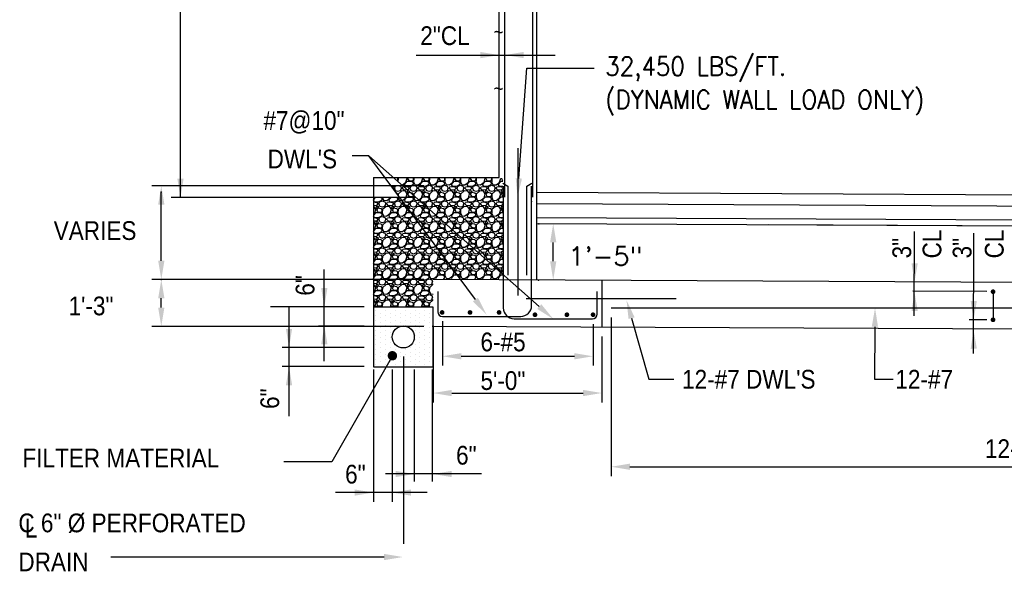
# Model space of a CAD drawing. Extents: x -132 to 3250, y 149 to 2856.
# Tile 4 of 41: x -132 to 498, y 1765 to 2118. Entities that reach past the tile are written whole.
import ezdxf

# ---------------------------------------------------------------- set-up
doc = ezdxf.new("R2010")
doc.units = 0
doc.header["$LTSCALE"] = 96
doc.header["$MEASUREMENT"] = 0
doc.linetypes.add('CENTER', pattern=[2, 1.25, -0.25, 0.25, -0.25])
doc.layers.get('0').update_dxf_attribs({"color": 2, "linetype": 'CONTINUOUS'})
doc.layers.get('DEFPOINTS').update_dxf_attribs({"linetype": 'CONTINUOUS'})
for name, color, linetype in [('101', 1, 'CONTINUOUS'), ('102', 2, 'CONTINUOUS'), ('103', 3, 'CONTINUOUS'), ('104', 4, 'CONTINUOUS'), ('105', 5, 'CONTINUOUS'), ('TEXT', 2, 'CONTINUOUS')]:
    doc.layers.add(name, color=color, linetype=linetype)
doc.styles.add('1-8', font='simplex', dxfattribs={"height": 0.425197})
doc.styles.add('SIMPLEX', font='SIMPLEX', dxfattribs={"height": 0.008858})
doc.styles.add('STANDARDS', font='SIMPLEX')
doc.styles.add('SX-FRAC', font='SX-FRAC.shx', dxfattribs={"width": 0.9, "height": 1.322835})
doc.dimstyles.new('SX-FRAC', dxfattribs={"dimtxt": 14, "dimasz": 12, "dimexe": 6, "dimexo": 6, "dimgap": 0.125, "dimtad": 1, "dimdec": 4, "dimzin": 3, "dimtxsty": 'STANDARDS', "dimcen": 0.125, "dimclrd": 1, "dimclre": 1, "dimclrt": 3, "dimazin": 3, "dimtfac": 1, "dimtdec": 4, "dimtix": 1, "dimtofl": 0, "dimtmove": 0, "dimatfit": 3, "dimtvp": 0.428571, "dimtolj": 1, "dimtzin": 3})

# ---------------------------------------------------------------- blocks, each defined once
blk = doc.blocks.new('*X29')
at = {"color": 0}
for p, q in [((565.166762, 1269.728904), (565.166762, 1269.728904)), ((568.291762, 1268.166404), (568.291762, 1268.166404)), ((571.416762, 1269.728904), (571.416762, 1269.728904)), ((574.541762, 1268.166404), (574.541762, 1268.166404)), ((577.666762, 1269.728904), (577.666762, 1269.728904)), ((580.791762, 1268.166404), (580.791762, 1268.166404)), ((583.916762, 1269.728904), (583.916762, 1269.728904)), ((587.041762, 1268.166404), (587.041762, 1268.166404)), ((590.166762, 1269.728904), (590.166762, 1269.728904)), ((593.291762, 1268.166404), (593.291762, 1268.166404)), ((596.416762, 1269.728904), (596.416762, 1269.728904)), ((599.541762, 1268.166404), (599.541762, 1268.166404)), ((565.166762, 1266.603904), (565.166762, 1266.603904)), ((565.166762, 1263.478904), (565.166762, 1263.478904)), ((568.291762, 1265.041404), (568.291762, 1265.041404)), ((568.291762, 1261.916404), (568.291762, 1261.916404)), ((571.416762, 1266.603904), (571.416762, 1266.603904)), ((571.416762, 1263.478904), (571.416762, 1263.478904)), ((574.541762, 1265.041404), (574.541762, 1265.041404)), ((574.541762, 1261.916404), (574.541762, 1261.916404)), ((577.666762, 1266.603904), (577.666762, 1266.603904)), ((577.666762, 1263.478904), (577.666762, 1263.478904)), ((580.791762, 1265.041404), (580.791762, 1265.041404)), ((580.791762, 1261.916404), (580.791762, 1261.916404)), ((583.916762, 1266.603904), (583.916762, 1266.603904)), ((583.916762, 1263.478904), (583.916762, 1263.478904)), ((587.041762, 1265.041404), (587.041762, 1265.041404)), ((587.041762, 1261.916404), (587.041762, 1261.916404)), ((590.166762, 1266.603904), (590.166762, 1266.603904)), ((590.166762, 1263.478904), (590.166762, 1263.478904)), ((593.291762, 1265.041404), (593.291762, 1265.041404)), ((593.291762, 1261.916404), (593.291762, 1261.916404)), ((596.416762, 1266.603904), (596.416762, 1266.603904)), ((596.416762, 1263.478904), (596.416762, 1263.478904)), ((599.541762, 1265.041404), (599.541762, 1265.041404)), ((599.541762, 1261.916404), (599.541762, 1261.916404)), ((565.166762, 1260.353904), (565.166762, 1260.353904)), ((565.166762, 1257.228904), (565.166762, 1257.228904)), ((568.291762, 1258.791404), (568.291762, 1258.791404)), ((568.291762, 1255.666404), (568.291762, 1255.666404)), ((571.416762, 1260.353904), (571.416762, 1260.353904)), ((571.416762, 1257.228904), (571.416762, 1257.228904)), ((574.541762, 1258.791404), (574.541762, 1258.791404)), ((574.541762, 1255.666404), (574.541762, 1255.666404)), ((577.666762, 1260.353904), (577.666762, 1260.353904)), ((583.916762, 1260.353904), (583.916762, 1260.353904)), ((587.041762, 1258.791404), (587.041762, 1258.791404)), ((590.166762, 1260.353904), (590.166762, 1260.353904)), ((590.166762, 1257.228904), (590.166762, 1257.228904)), ((593.291762, 1258.791404), (593.291762, 1258.791404)), ((593.291762, 1255.666404), (593.291762, 1255.666404)), ((596.416762, 1260.353904), (596.416762, 1260.353904)), ((596.416762, 1257.228904), (596.416762, 1257.228904)), ((599.541762, 1258.791404), (599.541762, 1258.791404)), ((599.541762, 1255.666404), (599.541762, 1255.666404)), ((565.166762, 1254.103904), (565.166762, 1254.103904)), ((565.166762, 1250.978904), (565.166762, 1250.978904)), ((568.291762, 1252.541404), (568.291762, 1252.541404)), ((568.291762, 1249.416404), (568.291762, 1249.416404)), ((571.416762, 1254.103904), (571.416762, 1254.103904)), ((571.416762, 1250.978904), (571.416762, 1250.978904)), ((574.541762, 1252.541404), (574.541762, 1252.541404)), ((574.541762, 1249.416404), (574.541762, 1249.416404)), ((590.166762, 1254.103904), (590.166762, 1254.103904)), ((590.166762, 1250.978904), (590.166762, 1250.978904)), ((593.291762, 1252.541404), (593.291762, 1252.541404)), ((593.291762, 1249.416404), (593.291762, 1249.416404)), ((596.416762, 1254.103904), (596.416762, 1254.103904)), ((596.416762, 1250.978904), (596.416762, 1250.978904)), ((599.541762, 1252.541404), (599.541762, 1252.541404)), ((599.541762, 1249.416404), (599.541762, 1249.416404)), ((565.166762, 1247.853904), (565.166762, 1247.853904)), ((565.166762, 1244.728904), (565.166762, 1244.728904)), ((568.291762, 1246.291404), (568.291762, 1246.291404)), ((568.291762, 1243.166404), (568.291762, 1243.166404)), ((571.416762, 1247.853904), (571.416762, 1247.853904)), ((571.416762, 1244.728904), (571.416762, 1244.728904)), ((574.541762, 1246.291404), (574.541762, 1246.291404)), ((574.541762, 1243.166404), (574.541762, 1243.166404)), ((577.666762, 1244.728904), (577.666762, 1244.728904)), ((580.791762, 1243.166404), (580.791762, 1243.166404)), ((583.916762, 1244.728904), (583.916762, 1244.728904)), ((587.041762, 1246.291404), (587.041762, 1246.291404)), ((587.041762, 1243.166404), (587.041762, 1243.166404)), ((590.166762, 1247.853904), (590.166762, 1247.853904)), ((590.166762, 1244.728904), (590.166762, 1244.728904)), ((593.291762, 1246.291404), (593.291762, 1246.291404)), ((593.291762, 1243.166404), (593.291762, 1243.166404)), ((596.416762, 1247.853904), (596.416762, 1247.853904)), ((596.416762, 1244.728904), (596.416762, 1244.728904)), ((599.541762, 1246.291404), (599.541762, 1246.291404)), ((599.541762, 1243.166404), (599.541762, 1243.166404)), ((565.166762, 1241.603904), (565.166762, 1241.603904)), ((565.166762, 1238.478904), (565.166762, 1238.478904)), ((565.166762, 1235.353904), (565.166762, 1235.353904)), ((568.291762, 1240.041404), (568.291762, 1240.041404)), ((568.291762, 1236.916404), (568.291762, 1236.916404)), ((571.416762, 1241.603904), (571.416762, 1241.603904)), ((571.416762, 1238.478904), (571.416762, 1238.478904)), ((571.416762, 1235.353904), (571.416762, 1235.353904)), ((574.541762, 1240.041404), (574.541762, 1240.041404)), ((574.541762, 1236.916404), (574.541762, 1236.916404)), ((577.666762, 1241.603904), (577.666762, 1241.603904)), ((577.666762, 1238.478904), (577.666762, 1238.478904)), ((577.666762, 1235.353904), (577.666762, 1235.353904)), ((580.791762, 1240.041404), (580.791762, 1240.041404)), ((580.791762, 1236.916404), (580.791762, 1236.916404)), ((583.916762, 1241.603904), (583.916762, 1241.603904)), ((583.916762, 1238.478904), (583.916762, 1238.478904)), ((583.916762, 1235.353904), (583.916762, 1235.353904)), ((587.041762, 1240.041404), (587.041762, 1240.041404)), ((587.041762, 1236.916404), (587.041762, 1236.916404)), ((590.166762, 1241.603904), (590.166762, 1241.603904)), ((590.166762, 1238.478904), (590.166762, 1238.478904)), ((590.166762, 1235.353904), (590.166762, 1235.353904)), ((593.291762, 1240.041404), (593.291762, 1240.041404)), ((593.291762, 1236.916404), (593.291762, 1236.916404)), ((596.416762, 1241.603904), (596.416762, 1241.603904)), ((596.416762, 1238.478904), (596.416762, 1238.478904)), ((596.416762, 1235.353904), (596.416762, 1235.353904)), ((599.541762, 1240.041404), (599.541762, 1240.041404)), ((599.541762, 1236.916404), (599.541762, 1236.916404)), ((568.291762, 1233.791404), (568.291762, 1233.791404)), ((574.541762, 1233.791404), (574.541762, 1233.791404)), ((580.791762, 1233.791404), (580.791762, 1233.791404)), ((587.041762, 1233.791404), (587.041762, 1233.791404)), ((593.291762, 1233.791404), (593.291762, 1233.791404)), ((599.541762, 1233.791404), (599.541762, 1233.791404))]:
    blk.add_line(p, q, dxfattribs=at)
blk = doc.blocks.new('*D31')
at = {"color": 1, "linetype": 'BYBLOCK'}
for p, q in [((-2336.2, 1786.14), (-2336.2, 1743.43)), ((-2228.2, 1785.6), (-2228.2, 1743.43)), ((-2324.2, 1749.43), (-2240.2, 1749.43))]:
    blk.add_line(p, q, dxfattribs=at)
for points in [[(-2324.2, 1751.43), (-2324.2, 1747.43), (-2336.2, 1749.43)], [(-2240.2, 1751.43), (-2240.2, 1747.43), (-2228.2, 1749.43)]]:
    blk.add_solid(points, dxfattribs=at)
at = {"layer": 'DEFPOINTS', "color": 0, "linetype": 'BYBLOCK'}
for p in [(-2336.2, 1792.14), (-2228.2, 1791.6), (-2228.2, 1749.43)]:
    blk.add_point(p, dxfattribs=at)
blk = doc.blocks.new('*D32')
at = {"color": 1, "linetype": 'BYBLOCK'}
for p, q in [((-2330.2, 1795.46), (-2330.2, 1766.98)), ((-2233.77, 1793.58), (-2233.77, 1766.98)), ((-2318.2, 1772.98), (-2245.77, 1772.98))]:
    blk.add_line(p, q, dxfattribs=at)
for points in [[(-2318.2, 1774.98), (-2318.2, 1770.98), (-2330.2, 1772.98)], [(-2245.77, 1774.98), (-2245.77, 1770.98), (-2233.77, 1772.98)]]:
    blk.add_solid(points, dxfattribs=at)
at = {"layer": 'DEFPOINTS', "color": 0, "linetype": 'BYBLOCK'}
for p in [(-2330.2, 1801.46), (-2233.77, 1799.58), (-2233.77, 1772.98)]:
    blk.add_point(p, dxfattribs=at)
blk = doc.blocks.new('*D33')
at = {"color": 1, "linetype": 'BYBLOCK'}
for p, q in [((246.55, 1742), (246.55, 1640.47)), ((744.23, 1742), (744.23, 1640.47)), ((258.55, 1646.47), (732.23, 1646.47))]:
    blk.add_line(p, q, dxfattribs=at)
for points in [[(258.55, 1648.47), (258.55, 1644.47), (246.55, 1646.47)], [(732.23, 1648.47), (732.23, 1644.47), (744.23, 1646.47)]]:
    blk.add_solid(points, dxfattribs=at)
at = {"layer": 'DEFPOINTS', "color": 0, "linetype": 'BYBLOCK'}
for p in [(246.55, 1748), (744.23, 1748), (744.23, 1646.47)]:
    blk.add_point(p, dxfattribs=at)

msp = doc.modelspace()

# ---------------------------------------------------------------- hatches: boundary and pattern name
at = {"layer": '101'}
h = msp.add_hatch(dxfattribs=at)
h.set_pattern_fill('GRAVL1', color=256, scale=10, style=0, pattern_type=2)
h.set_pattern_definition([(228.0128, (7.2, 10), (-79.99998232, -90.00001342), [1.34536, -133.19088]), (184.9697, (6.3, 9), (120.000010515, 9.99991307), [2.30868, -228.55925]), (132.5104, (4, 8.8), (99.99990718, -110.00008674), [1.62788, -161.16032]), (267.2737, (0.1, 6.3), (9.99996018, 200.00000295), [2.10238, -208.13558]), (292.8337, (0, 4.2), (-50.00009905, 119.99996412), [2.06155, -204.09373]), (357.2737, (0.8, 2.3), (-200.00000295, 9.99996018), [2.10238, -208.13558]), (37.6942, (2.9, 2.2), (-130.000073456, -99.99990405), [2.78029, -275.24849]), (72.2553, (5.1, 3.9), (70.00010763, 219.99996231), [2.62488, -259.86321]), (121.4296, (5.9, 6.4), (-80.00008234, 129.99995036), [2.1095, -208.84073]), (175.2364, (4.8, 8.2), (110.00000946, -9.99991533), [2.40832, -118.00763]), (222.3974, (2.4, 8.4), (-120.00007351, -109.99992082), [3.11448, -308.33375]), (138.8141, (10, 6.2), (-70.00002947, 59.99997313), [1.06301, -105.23844]), (171.4692, (9.2, 6.9), (129.99998285, -20.0000791), [2.02237, -200.21511]), (225, (7.2, 7.2), (-1e-15, -10.000003), [1.41421, -12.72792]), (203.1986, (6.5, 8.4), (49.9999973, 20.00001325), [0.76158, -75.39615]), (291.8014, (5.8, 8.1), (-9.9999991, 30.0000027), [1.07703, -52.77462]), (30.9638, (6.2, 7.1), (29.9999802, 20.0000248), [1.74929, -56.56023]), (161.5651, (7.7, 8), (20.0000043, -9.999984), [1.26491, -30.35787]), (16.3895, (0, 8.1), (100.00002198, 29.9999271), [1.772, -175.42845]), (70.3462, (1.7, 8.6), (-39.99995247, -110.00002136), [1.48661, -147.17408]), (293.1986, (7.7, 10), (-20.00001325, 49.9999973), [1.52315, -74.63458]), (343.6105, (8.3, 8.6), (-100.00002198, 29.9999271), [1.772, -175.42845]), (339.444, (0, 1.9), (-50.00001845, 19.99995996), [1.7088, -83.73124]), (294.7751, (1.6, 1.3), (-49.9999219, 110.00003422), [1.43178, -141.74643]), (66.8014, (7.8, 0), (20.00001325, 49.9999973), [1.52315, -74.63458]), (17.354, (8.4, 1.4), (-130.00002019, -39.99994502), [1.67631, -165.95424]), (69.444, (2.9, 0), (-19.99995996, -50.00001845), [0.8544, -84.58564]), (101.3099, (7.2, 0), (-9.9999763, 40.0000075), [0.5099, -50.48029]), (165.9638, (7.1, 0.5), (30.0000055, -9.9999806), [2.06155, -39.1695]), (186.009, (5.1, 1), (99.99999751, 9.99999317), [1.9105, -189.13923]), (303.6901, (6.2, 6.2), (-10.0000133, 19.9999956), [1.44222, -34.61329]), (353.1572, (7, 5), (169.999993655, -20.00007998), [2.51794, -249.27563]), (60.9454, (9.5, 4.7), (-40.00000027, -70.00000385), [1.02956, -101.92674]), (90, (10, 5.6), (-10, 10), [0.6, -9.4]), (120.2564, (4.9, 1.3), (39.99994887, -70.00002456), [1.38924, -137.5352]), (48.0128, (4.2, 2.5), (79.99998232, 90.00001342), [2.69072, -131.84552]), (0, (6, 4.5), (10, 10), [2.6, -7.4]), (325.3048, (8.6, 4.5), (-99.99994259, 70.0000861), [1.58114, -156.53274]), (254.0546, (9.9, 3.6), (-9.9999989, -40.0000013), [1.45602, -71.34508]), (207.646, (9.5, 2.2), (-189.99995807, -100.00007713), [2.37065, -234.69474]), (175.4261, (7.4, 1.1), (-130.00000558, 9.99994801), [2.50799, -248.29074])])
h.paths.add_polyline_path([(149.8637, 1951.97493), (177.09751, 1951.97493), (177.09751, 1955.00483), (113.18456, 2011.60861), (105.71152, 2011.60861)])
h.paths.add_polyline_path([(177.09751, 1955.00483), (177.09751, 2016.43635), (107.73342, 2016.43635)])
h.paths.add_polyline_path([(111.23897, 2004.14302), (94.3711, 2004.14302), (94.3711, 1934.05292), (132.549, 1934.05292), (132.549, 1951.97493), (149.8637, 1951.97493)])

# ---------------------------------------------------------------- linework, layer by layer
for p, q in [((-29.13802, 2004.14302), (-29.13802, 2396.33052)), ((121.76083, 2095.35893), (210.7148, 2095.35893)), ((187.45522, 2016.39356), (192.48335, 2087.04246)), ((192.48335, 2087.04246), (235.59643, 2087.04246)), ((121.14423, 2004.14302), (-35.13802, 2004.14302)), ((440.55279, 1928.36068), (440.77732, 1982.39619)), ((478.39046, 1904.19417), (478.71068, 1981.26077)), ((62.93193, 1899.31646), (62.93193, 1958.09319)), ((486.92067, 1943.83153), (439.58454, 1944.069)), ((88.3711, 1934.21279), (28.57852, 1934.21279)), ((40.34021, 1864.02734), (40.34021, 1934.00842)), ((259.61569, 1926.86544), (270.59055, 1887.77232)), ((486.92067, 1925.8313), (475.72171, 1925.88748)), ((88.33336, 1921.82545), (59.20089, 1921.82545)), ((415.37037, 1921.38118), (415.1151, 1887.77232)), ((88.3711, 1907.98429), (35.85103, 1907.98429)), ((106.51304, 1902.79244), (67.67439, 1834.91995)), ((88.33336, 1895.90882), (35.85103, 1895.90882)), ((94.3711, 1894.07952), (94.3711, 1809.16348)), ((106.44657, 1894.07952), (106.44657, 1809.16348)), ((120.53462, 1894.07952), (120.53462, 1822.20971)), ((132.06836, 1894.07952), (132.06836, 1822.20971)), ((270.59055, 1887.77232), (286.71265, 1887.77232)), ((270.59055, 1887.77232), (282.59055, 1887.77232)), ((415.1151, 1887.77232), (427.00033, 1887.77232)), ((67.67439, 1834.91995), (37.01771, 1834.91995)), ((163.58893, 1827.04971), (102.14407, 1827.04971)), ((128.75585, 1815.16348), (70.13014, 1815.16348)), ((101.20734, 1773.85281), (-73.67746, 1773.85281))]:
    msp.add_line(p, q, dxfattribs=at)
at = {"layer": '101', "color": 2}
for p, q in [((91.4784, 2030.83243), (80.75815, 2030.83243)), ((200.51556, 1934.2649), (91.4784, 2030.83243)), ((159.6661, 1938.73542), (91.4784, 2030.83243))]:
    msp.add_line(p, q, dxfattribs=at)
at = {"layer": '101', "linetype": 'BYBLOCK'}
for p, q in [((126.70039, 2011.60861), (-47.42594, 2011.60861)), ((-41.42594, 1963.60861), (-41.42594, 2007.60851)), ((209.46643, 1963.32597), (209.46643, 1975.32551)), ((126.70039, 1951.60861), (-47.42594, 1951.60861)), ((-41.42594, 1933.60899), (-41.42594, 1939.60861)), ((126.54989, 1921.60899), (-47.42594, 1921.60899))]:
    msp.add_line(p, q, dxfattribs=at)
at = {"layer": '101', "linetype": 'CENTER'}
msp.add_line((113.65137, 1902.27983), (113.65137, 1764.71247), dxfattribs=at)
msp.add_lwpolyline([(186.8344, 2035.6403), (186.8344, 1941.34739)], dxfattribs=at)
at = {"layer": '101', "linetype": 'BYBLOCK'}
for p in [(-41.48614, 2007.60866), (-41.42594, 1951.60861)]:
    msp.add_point(p, dxfattribs=at)
at = {"layer": '101'}
for points in [[(162.86198, 2097.35893), (162.86198, 2093.35893), (174.86198, 2095.35893)], [(190.58073, 2093.35893), (190.58073, 2097.35893), (178.58073, 2095.35893)], [(-27.13802, 2016.14302), (-31.13802, 2016.14302), (-29.13802, 2004.14302)], [(189.45018, 2016.25158), (185.46027, 2016.53554), (186.60333, 2004.42384)], [(442.80184, 1962.0246), (438.80195, 1962.05434), (440.71267, 1950.0398)], [(64.93193, 1946.14781), (60.93193, 1946.14781), (62.93193, 1934.14781)], [(442.81625, 1931.40349), (438.81636, 1931.37375), (440.72708, 1943.38829)], [(257.69013, 1926.32487), (261.54125, 1927.40602), (256.37224, 1938.4188)], [(480.63951, 1937.85809), (476.63962, 1937.88783), (478.55033, 1925.87329)], [(413.37043, 1921.39637), (417.37031, 1921.36599), (415.46151, 1933.38083)], [(42.34021, 1919.98429), (38.34021, 1919.98429), (40.34021, 1907.98429)], [(64.93193, 1910.07234), (60.93193, 1910.07234), (62.93193, 1922.07234)], [(480.65392, 1907.23698), (476.65403, 1907.20724), (478.56474, 1919.22178)], [(42.34021, 1883.90882), (38.34021, 1883.90882), (40.34021, 1895.90882)], [(108.53462, 1825.04971), (108.53462, 1829.04971), (120.53462, 1827.04971)], [(144.53462, 1825.04971), (144.53462, 1829.04971), (132.53462, 1827.04971)], [(82.3711, 1813.16348), (82.3711, 1817.16348), (94.3711, 1815.16348)], [(118.44657, 1813.16348), (118.44657, 1817.16348), (106.44657, 1815.16348)], [(101.20734, 1775.85281), (101.20734, 1771.85281), (113.20734, 1773.85281)]]:
    msp.add_solid(points, dxfattribs=at)
at = {"layer": '101', "linetype": 'BYBLOCK'}
for points in [[(-43.42594, 1999.60861), (-39.42594, 1999.60861), (-41.42594, 2011.60861)], [(207.46643, 1975.32551), (211.46643, 1975.32551), (209.46643, 1987.32551)], [(-43.42594, 1963.60861), (-39.42594, 1963.60861), (-41.42594, 1951.60861)], [(207.46643, 1963.32597), (211.46643, 1963.32597), (209.46643, 1951.32597)], [(-43.42594, 1939.60861), (-39.42594, 1939.60861), (-41.42594, 1951.60861)], [(-43.42594, 1933.60899), (-39.42594, 1933.60899), (-41.42594, 1921.60899)]]:
    msp.add_solid(points, dxfattribs=at)
at = {"layer": '101', "color": 2}
for points in [[(161.27349, 1939.92551), (158.05872, 1937.54533), (166.80665, 1929.09111)], [(201.84157, 1935.76214), (199.18955, 1932.76767), (209.49895, 1926.30886)]]:
    msp.add_solid(points, dxfattribs=at)
at = {"layer": '102'}
msp.add_line((94.3711, 2016.9516), (94.3711, 1933.95804), dxfattribs=at)
for points in [[(914.05875, 1996.48372), (198.86198, 2000.07163)], [(914.02977, 1987.62553), (198.86198, 1991.21329)]]:
    msp.add_lwpolyline(points, dxfattribs=at)
msp.add_lwpolyline([(132.61009, 1933.95804), (94.3711, 1933.95804), (94.3711, 1895.71904), (132.61009, 1895.71904)], close=True, dxfattribs=at)
at = {"layer": '102', "const_width": 3}
msp.add_lwpolyline([(105.01304, 1902.79244, 1), (108.01304, 1902.79244, 1)], format="xyb", close=True, dxfattribs=at)
at = {"layer": '103'}
for p, q in [((198.86198, 1951.2767), (198.86198, 2342.94888)), ((917.09486, 2003.67426), (198.86198, 2007.27741)), ((916.99453, 1983.67452), (198.86198, 1987.27716)), ((918.99451, 1983.66448), (347.32642, 1986.53236)), ((1552.74515, 1944.48471), (132.61009, 1951.60907)), ((240.54989, 1951.06757), (240.54989, 1921.06719)), ((490.9928, 1943.8111), (490.9928, 1925.81087)), ((747.23051, 1918.52534), (132.06836, 1921.61141)), ((132.54989, 1921.95819), (132.54989, 1891.95781))]:
    msp.add_line(p, q, dxfattribs=at)
msp.add_lwpolyline([(94.3711, 2016.9516), (174.86198, 2016.9516), (174.86198, 2109.47047)], dxfattribs=at)
at = {"layer": '103', "const_width": 1.5}
for points in [[(490.2428, 1943.8111, 1), (491.7428, 1943.8111, 1)], [(490.2428, 1925.81087, 1), (491.7428, 1925.81087, 1)]]:
    msp.add_lwpolyline(points, format="xyb", close=True, dxfattribs=at)
at = {"layer": '104'}
for p, q in [((196.39323, 2004.32006), (196.39323, 2381.65753)), ((178.58073, 2004.32006), (178.58073, 2273.33668)), ((177.24499, 2013.36987), (180.44078, 2011.36987)), ((192.659, 2011.36987), (195.67266, 2013.36987)), ((195.61246, 2001.87509), (195.61246, 2001.37002))]:
    msp.add_line(p, q, dxfattribs=at)
at = {"layer": '104', "linetype": 'CONTINUOUS'}
for p, q in [((177.44078, 2011.38492), (177.44078, 1933.47133)), ((195.659, 1934.94746), (195.659, 2011.29353)), ((135.54989, 1943.92231), (135.54989, 1930.92231)), ((237.54989, 1929.44617), (237.54989, 1943.92231)), ((138.54989, 1927.92231), (188.63384, 1927.92231)), ((184.46594, 1926.44617), (234.54989, 1926.44617))]:
    msp.add_line(p, q, dxfattribs=at)
for points in [[(180.44078, 2011.36987), (180.44078, 1954.36915)], [(192.659, 1954.30786), (192.659, 2011.36987)]]:
    msp.add_lwpolyline(points, dxfattribs=at)
at = {"layer": '104'}
for points in [[(288.19942, 1939.26251), (192.19942, 1939.26251)], [(744.23051, 1933.2083), (246.54989, 1933.2083)]]:
    msp.add_lwpolyline(points, dxfattribs=at)
at = {"layer": '104', "const_width": 1.5}
for points in [[(137.5958, 1930.50395, 1), (139.0958, 1930.50395, 1)], [(155.46315, 1930.50395, 1), (156.96315, 1930.50395, 1)], [(174.05978, 1930.50395, 1), (175.55978, 1930.50395, 1)], [(197.03206, 1929.04644, 1), (198.53206, 1929.04644, 1)], [(217.45189, 1929.04644, 1), (218.95189, 1929.04644, 1)], [(234.22534, 1929.04644, 1), (235.72534, 1929.04644, 1)]]:
    msp.add_lwpolyline(points, format="xyb", close=True, dxfattribs=at)
at = {"layer": '104', "linetype": 'CONTINUOUS'}
for centre, radius, start, end in [((188.63384, 1934.94746), 7.02516, 270, 0), ((138.54989, 1930.92231), 3, 180, 270), ((184.46594, 1933.47133), 7.02516, 180, 270), ((234.54989, 1929.44617), 3, 270, 0)]:
    msp.add_arc(centre, radius, start, end, dxfattribs=at)
at = {"layer": '104', "linetype": 'BYBLOCK'}
for p in [(200.31125, 1987.26988), (200.13065, 1951.27034)]:
    msp.add_point(p, dxfattribs=at)
at = {"layer": '105'}
msp.add_line((174.83565, 2109.47047), (174.83565, 2396.33052), dxfattribs=at)
msp.add_circle((113.49059, 1914.83854), 7.04403, dxfattribs=at)

# ---------------------------------------------------------------- block references
at = {"layer": '101'}
msp.add_blockref('*X29', (-469.1669, 661.96165), dxfattribs=at)

# ---------------------------------------------------------------- texts
at = {"layer": '102', "style": 'SX-FRAC', "width": 0.9}
for p in [(171.28409, 2105.75019), (171.28409, 2069.50795)]:
    msp.add_text('~', height=9, dxfattribs=at).set_placement(p)
at = {"layer": 'TEXT', "width": 0.9}
for s, style, p in [('2"CL', 'SX-FRAC', (124.36294, 2101.79527)), ('32,450 LBS/FT.', '1-8', (242.82487, 2082.21333)), ('(DYNAMIC WALL LOAD ONLY)', '1-8', (242.82487, 2060.88274)), ('#7@10"', 'SX-FRAC', (23.96954, 2047.44825)), ("DWL'S", 'SX-FRAC', (26.62136, 2022.79905)), ('VARIES', 'SX-FRAC', (-110.30003, 1976.95546)), ('1\'-3"', 'SX-FRAC', (-100.79872, 1928.68777)), ('6-#5', 'SX-FRAC', (162.88795, 1905.62765)), ('5\'-0"', 'SX-FRAC', (162.88795, 1880.87218)), ("12-#7 DWL'S", 'SX-FRAC', (291.94346, 1881.73999)), ('12-#7 ', 'SX-FRAC', (428.46503, 1881.73999)), ("12-#7 DWL'S", 'SX-FRAC', (485.79681, 1837.27433)), ('FILTER MATERIAL', 'SX-FRAC', (-130.32471, 1831.27215)), ('6"', 'SX-FRAC', (147.2648, 1833.05828)), ('6"', 'SX-FRAC', (76.23577, 1820.93535)), ('C 6" %%C PERFORATED', 'SX-FRAC', (-132.9209, 1789.71803)), ('L', 'SX-FRAC', (-128.81729, 1786.33661)), ('DRAIN', 'SX-FRAC', (-132.9209, 1764.74763))]:
    msp.add_text(s, height=12, dxfattribs=dict(at, style=style)).set_placement(p)
at = {"layer": 'TEXT', "style": 'SX-FRAC', "width": 0.9}
for s, p in [('CL', (457.91912, 1965.12364)), ('CL', (497.77773, 1965.12364)), ('3"', (438.5758, 1965.12364)), ('3"', (477.1841, 1965.12364)), ('6"', (56.59673, 1941.25584)), ('6"', (34.00501, 1868.69626))]:
    msp.add_text(s, height=12, rotation=90, dxfattribs=at).set_placement(p)
at = {"layer": 'TEXT', "style": 'SIMPLEX'}
msp.add_text('1\'-5"', height=12, dxfattribs=at).set_placement((219.20175, 1960.5657))

# ---------------------------------------------------------------- dimensions: what is measured, and where the dimension line sits
at = {"layer": '101'}
dim = msp.add_linear_dim(base=(744.23051, 1831.67401), p1=(246.54989, 1933.2083), p2=(744.23051, 1933.2083), text=' ', dimstyle='SX-FRAC', dxfattribs=at)
dim.commit()
dim.dimension.update_dxf_attribs({"geometry": '*D33', "text_midpoint": (495.3902, 1831.67401), "insert": (0, 185.20543)})
at = {"layer": '105'}
for base, p1, p2, picture, middle in [((234.97534, 1902.44551), (138.54989, 1930.92231), (234.97534, 1929.04644), '*D32', (186.76261, 1902.44551)), ((240.54989, 1878.89762), (132.54989, 1921.60899), (240.54989, 1921.06719), '*D31', (186.54989, 1878.89762))]:
    dim = msp.add_linear_dim(base=base, p1=p1, p2=p2, text=' ', dimstyle='SX-FRAC', dxfattribs=at)
    dim.commit()
    dim.dimension.update_dxf_attribs({"geometry": picture, "text_midpoint": middle, "insert": (2468.74686, 129.46577)})

doc.saveas('drawing.dxf')
